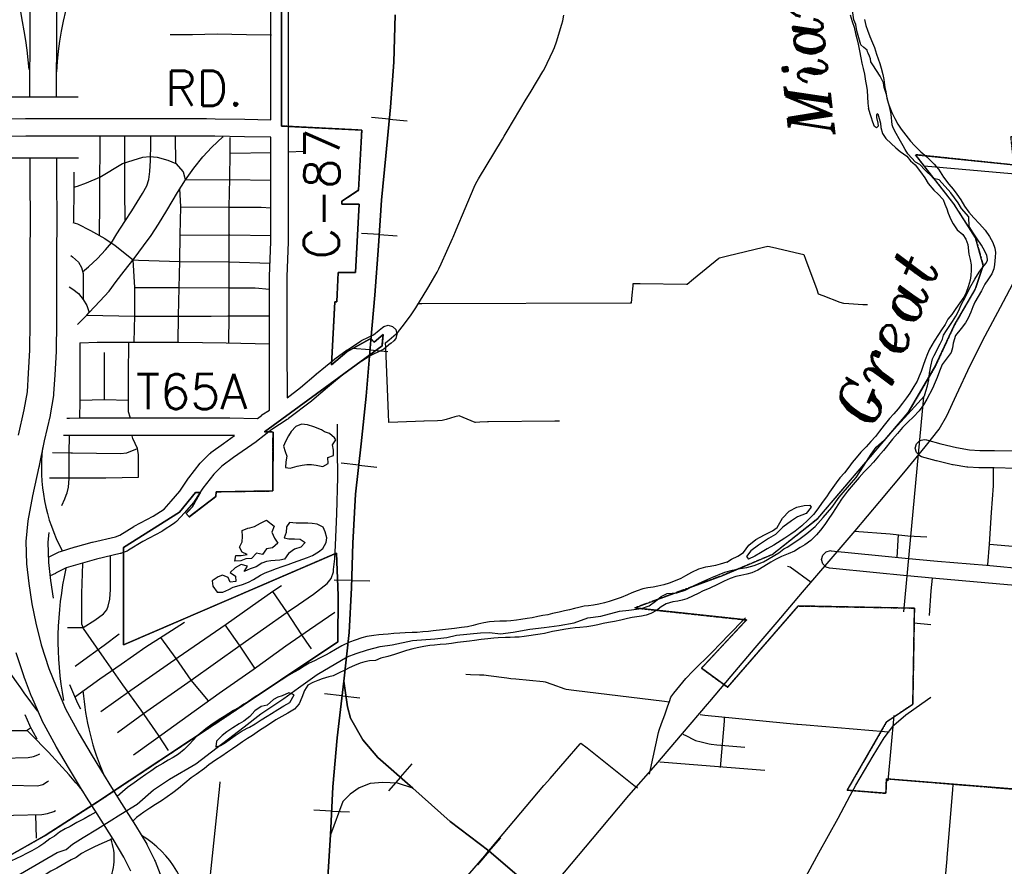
# Model space of a CAD drawing. Extents: x 1488644 to 1616065, y 656876 to 824748.
# Tile 8 of 22: x 1571462 to 1582699, y 734358 to 744014. Entities that reach past the tile are written whole.
import ezdxf
from ezdxf.enums import TextEntityAlignment as Align

# ---------------------------------------------------------------- set-up
doc = ezdxf.new("R2010")
doc.units = 0
doc.header["$MEASUREMENT"] = 0
doc.linetypes.add('CENTER', pattern=[2, 1.25, -0.25, 0.25, -0.25])
for name, color, linetype in [('1', 7, 'Continuous'), ('14', 7, 'Continuous'), ('17', 7, 'Continuous'), ('35', 7, 'Continuous'), ('36', 7, 'Continuous'), ('37', 7, 'Continuous'), ('38', 7, 'Continuous'), ('4', 7, 'Continuous'), ('41', 7, 'Continuous'), ('42', 7, 'Continuous'), ('53', 7, 'Continuous'), ('54', 7, 'Continuous'), ('55', 7, 'Continuous'), ('56', 7, 'Continuous'), ('59', 7, 'Continuous'), ('CONSTRUCTION_CLASS', 7, 'Continuous'), ('PATTERN_CLASS', 7, 'Continuous')]:
    doc.layers.add(name, color=color, linetype=linetype)
doc.styles.add('ITALICT', font='ITALICT', dxfattribs={"height": 0.2})
doc.styles.add('txt', font='simplex.shx', dxfattribs={"height": 0.2})

msp = doc.modelspace()

# ---------------------------------------------------------------- linework, layer by layer
at = {"layer": '1', "color": 2, "linetype": 'Continuous'}
for points in [[(1574450, 744531), (1574450, 742801), (1575366, 742754), (1575330, 742068), (1575139, 741944), (1575139, 741909), (1575337, 741909), (1575296, 741130), (1575098, 741130), (1575081, 740798), (1575058, 740798), (1575021, 740079), (1575195, 740225), (1575470, 740378), (1575506, 740336), (1575609, 740422), (1575597, 740294), (1574256, 739314), (1574353, 739311), (1574349, 738639), (1573703, 738630), (1573701, 738575), (1573397, 738342), (1573362, 738383), (1573429, 738454), (1573523, 738620), (1573470, 738621), (1573284, 738396), (1572647, 737994), (1572648, 736882), (1575079, 737930), (1575097, 737445), (1575092, 736917), (1573785, 736043), (1572351, 735092), (1571763, 734715), (1571131, 734361)], [(1583118, 735213), (1581354, 735357), (1581348, 735191), (1580907, 735227), (1581356, 736005), (1581654, 736206), (1581673, 737303), (1580345, 737327), (1579540, 736400), (1579242, 736617), (1579756, 737168), (1578482, 737305), (1579488, 737676), (1580051, 737913), (1580570, 738326), (1581118, 738968), (1581603, 739534), (1581904, 740046), (1582128, 740528), (1582366, 740938), (1582458, 741211), (1582371, 741525), (1582122, 741913), (1581685, 742474), (1582805, 742357)]]:
    msp.add_lwpolyline(points, dxfattribs=at)
at = {"layer": '14', "color": 2, "linetype": 'CENTER'}
for points in [[(1574450, 742801), (1574450, 744531), (1575395, 744531), (1575436, 745302)], [(1583431, 743213), (1582820, 743277), (1582799, 742680), (1582771, 742680), (1582805, 742357), (1581685, 742474)], [(1575058, 740798), (1575081, 740798), (1575098, 741130), (1575296, 741130), (1575337, 741909), (1575139, 741909), (1575139, 741944), (1575330, 742068), (1575366, 742754), (1574450, 742801)], [(1581685, 742474), (1582122, 741913), (1582371, 741525), (1582458, 741211), (1582366, 740938), (1582128, 740528), (1581904, 740046), (1581603, 739534), (1581118, 738968), (1580570, 738326), (1580051, 737913), (1579488, 737676), (1578482, 737305)], [(1575609, 740422), (1575506, 740336), (1575470, 740378), (1575195, 740225), (1575021, 740079), (1575058, 740798)], [(1571763, 734715), (1572351, 735092), (1573785, 736043), (1575092, 736917), (1575097, 737445), (1575079, 737930), (1572648, 736882), (1572647, 737994), (1573284, 738396), (1573470, 738621), (1573523, 738620), (1573429, 738454), (1573362, 738383), (1573397, 738342), (1573701, 738575), (1573703, 738630), (1574349, 738639), (1574353, 739311), (1574256, 739314), (1575597, 740294), (1575609, 740422)], [(1578482, 737305), (1579756, 737168), (1579242, 736617), (1579540, 736400), (1580345, 737327)], [(1580345, 737327), (1581673, 737303), (1581654, 736206), (1581356, 736005), (1580907, 735227)], [(1580907, 735227), (1581348, 735191), (1581354, 735357), (1583118, 735213), (1583048, 734359)], [(1569154, 734850), (1569659, 734859), (1569716, 733753), (1569852, 733610), (1570293, 733807), (1571166, 734280), (1571131, 734361), (1571763, 734715)]]:
    msp.add_lwpolyline(points, dxfattribs=at)
at = {"layer": '17', "color": 7, "linetype": 'Continuous'}
for p, q in [((1575679, 742878), (1575477, 742897)), ((1575679, 742878), (1575884, 742859)), ((1575567, 741563), (1575364, 741576)), ((1575567, 741563), (1575771, 741549)), ((1575459, 740247), (1575257, 740264)), ((1575459, 740247), (1575664, 740231)), ((1575332, 738933), (1575131, 738957)), ((1575332, 738933), (1575536, 738910)), ((1575252, 737617), (1575049, 737621)), ((1575252, 737617), (1575457, 737612)), ((1575141, 736302), (1574939, 736326)), ((1575141, 736302), (1575344, 736278)), ((1575806, 735374), (1575940, 735527)), ((1575806, 735374), (1575671, 735219)), ((1575021, 734988), (1574818, 734997)), ((1575021, 734988), (1575226, 734978)), ((1576820, 734530), (1576952, 734684)), ((1576820, 734530), (1576687, 734374))]:
    msp.add_line(p, q, dxfattribs=at)
for points in [[(1574968, 734051), (1575008, 734715), (1575034, 735266), (1575084, 735824), (1575160, 736470), (1575222, 737025), (1575250, 737535), (1575262, 738044), (1575294, 738602), (1575360, 739175), (1575416, 739719), (1575468, 740359), (1575514, 740872), (1575558, 741436), (1575592, 741955), (1575640, 742460), (1575692, 743016), (1575732, 743531), (1575746, 744071)], [(1575160, 736470), (1575201, 736177), (1575239, 736049), (1575377, 735802), (1575548, 735599), (1575949, 735248), (1576373, 734869), (1576815, 734534), (1577247, 734165), (1577526, 733975), (1577811, 733824), (1578140, 733662), (1578518, 733531), (1579042, 733313), (1579620, 733074), (1580527, 732721), (1581624, 732265), (1582258, 732011)], [(1575949, 735248), (1575773, 735305), (1575606, 735315), (1575462, 735303), (1575337, 735254), (1575235, 735182), (1575150, 735096), (1575008, 734715)]]:
    msp.add_lwpolyline(points, dxfattribs=at)
at = {"layer": '35', "color": 1, "linetype": 'Continuous'}
for points in [[(1571881, 744920), (1571882, 744732), (1571882, 744732), (1571882, 744732), (1571882, 744731), (1571882, 744731), (1571884, 744389), (1571884, 744388), (1571884, 744387), (1571883, 744233), (1571883, 744233), (1571881, 744074), (1571882, 743728), (1571882, 743728), (1571882, 743727), (1571879, 743332), (1571879, 743134)], [(1571579, 743136), (1571579, 743332), (1571579, 743333), (1571579, 743334), (1571582, 743729), (1571581, 744075), (1571581, 744075), (1571581, 744076), (1571583, 744235), (1571583, 744236), (1571584, 744388), (1571582, 744730), (1571582, 744731), (1571582, 744731)], [(1571449, 739276), (1571514, 739563), (1571549, 739771), (1571562, 739981), (1571562, 739981), (1571562, 739982), (1571577, 740245), (1571582, 740564), (1571583, 740725), (1571583, 740725), (1571583, 740725), (1571583, 740967), (1571583, 740967), (1571583, 740967), (1571583, 740968), (1571583, 740968), (1571583, 741340), (1571583, 741340), (1571583, 741341), (1571586, 741725), (1571582, 742176), (1571582, 742177), (1571582, 742177), (1571582, 742436)], [(1571882, 742433), (1571882, 742178), (1571886, 741727), (1571886, 741726), (1571886, 741725), (1571883, 741340), (1571883, 741340), (1571883, 741340), (1571883, 741339), (1571883, 741339), (1571883, 740967), (1571883, 740967), (1571883, 740967), (1571883, 740725), (1571883, 740725), (1571883, 740725), (1571883, 740725), (1571883, 740725), (1571882, 740562)], [(1571882, 740562), (1571882, 740562), (1571882, 740560), (1571877, 740237), (1571877, 740237), (1571877, 740230), (1571861, 739964), (1571861, 739964), (1571848, 739745), (1571848, 739743), (1571846, 739729), (1571809, 739509), (1571808, 739507), (1571808, 739501), (1571742, 739212), (1571685, 738930), (1571685, 738930), (1571683, 738920), (1571683, 738918), (1571682, 738916), (1571606, 738582), (1571555, 738300), (1571533, 738061), (1571540, 737806), (1571566, 737583), (1571600, 737351), (1571644, 737130), (1571708, 736882), (1571796, 736614), (1571877, 736408), (1571986, 736152), (1572139, 735869), (1572277, 735638), (1572277, 735638), (1572437, 735373), (1572479, 735306), (1572479, 735306), (1572479, 735306), (1572598, 735116), (1572598, 735116), (1572783, 734825), (1572785, 734822), (1572785, 734822), (1572911, 734610), (1572912, 734609), (1572916, 734600), (1573001, 734430), (1573001, 734428), (1573006, 734418), (1573065, 734268)], [(1571793, 738165), (1571783, 738053), (1571790, 737824), (1571814, 737616), (1571844, 737415)], [(1572729, 734302), (1572650, 734462), (1572528, 734666), (1572345, 734956), (1572345, 734956), (1572345, 734956), (1572225, 735147), (1572225, 735147), (1572182, 735215), (1572180, 735217), (1572180, 735217), (1572020, 735483), (1572019, 735484), (1572019, 735484), (1571880, 735718), (1571879, 735720), (1571877, 735723), (1571719, 736016), (1571718, 736017), (1571713, 736028), (1571600, 736292), (1571600, 736293), (1571598, 736296), (1571515, 736508), (1571514, 736511), (1571512, 736517), (1571422, 736794)], [(1572029, 736432), (1572121, 736218), (1572155, 736154)], [(1571661, 735808), (1571578, 735961), (1571577, 735964), (1571526, 736084)]]:
    msp.add_lwpolyline(points, dxfattribs=at)
at = {"layer": '35', "color": 2, "linetype": 'Continuous'}
for points in [[(1580699, 737840), (1580996, 738186), (1581278, 738518), (1581573, 738868), (1581797, 739144), (1581954, 739344), (1582042, 739495), (1582154, 739735), (1582308, 740070), (1582479, 740409), (1582655, 740737), (1582831, 741068), (1582989, 741375), (1583074, 741588), (1583189, 741930), (1583281, 742232), (1583355, 742551), (1583428, 742886), (1583511, 743268), (1583552, 743465)], [(1579337, 736239), (1579582, 736525), (1579855, 736848), (1580106, 737143), (1580395, 737483), (1580699, 737840)], [(1580941, 735167), (1581003, 735284), (1581202, 735616), (1581327, 735824), (1581440, 735966), (1581574, 736087), (1581757, 736213), (1581862, 736288)], [(1575925, 732244), (1576052, 732390), (1576304, 732681), (1576582, 733001), (1576861, 733328), (1577170, 733691), (1577457, 734029), (1577760, 734385), (1578080, 734768), (1578415, 735164), (1578720, 735515), (1579027, 735873), (1579310, 736207), (1579337, 736239)], [(1579228, 731951), (1579254, 732003), (1579450, 732369), (1579620, 732696), (1579811, 733053), (1580027, 733454), (1580223, 733843), (1580410, 734197), (1580584, 734510), (1580802, 734906), (1580941, 735167)]]:
    msp.add_lwpolyline(points, dxfattribs=at)
at = {"layer": '36', "color": 3, "linetype": 'Continuous'}
for points in [[(1569225, 743102), (1569237, 743009), (1569265, 742868), (1569303, 742870), (1569309, 742870), (1569676, 742870), (1570020, 742878), (1570022, 742878), (1571025, 742878), (1571529, 742886), (1571531, 742886), (1572380, 742886), (1573592, 742886), (1573593, 742886), (1573693, 742884), (1573693, 742884), (1574030, 742878), (1574030, 742878), (1574327, 742873), (1574327, 745199)], [(1574527, 745199), (1574527, 742771), (1574527, 741484), (1574527, 741479), (1574511, 741080), (1574511, 740297), (1574511, 740297), (1574513, 739702), (1574668, 739820), (1574846, 739973), (1574847, 739974), (1574848, 739974), (1575054, 740141), (1575057, 740144), (1575058, 740145), (1575199, 740248), (1575202, 740249), (1575202, 740250), (1575357, 740353), (1575362, 740356), (1575371, 740360), (1575500, 740419), (1575566, 740474), (1575602, 740505), (1575617, 740516), (1575667, 740529), (1575717, 740516), (1575754, 740479), (1575767, 740429), (1575754, 740379), (1575732, 740353), (1575696, 740322), (1575695, 740321), (1575695, 740321), (1575618, 740257), (1575603, 740247), (1575595, 740243), (1575461, 740182), (1575315, 740085), (1575178, 739985), (1574975, 739820), (1574796, 739667), (1574793, 739664), (1574792, 739663), (1574530, 739464), (1574530, 739464), (1574530, 739464), (1574522, 739457), (1574516, 739454), (1574515, 739453), (1574340, 739340), (1574163, 739202), (1574160, 739199), (1574159, 739198), (1573903, 739019), (1573769, 738921), (1573676, 738829), (1573553, 738669), (1573452, 738518), (1573451, 738516), (1573444, 738507), (1573341, 738391), (1573341, 738391), (1573252, 738289), (1573234, 738274), (1573230, 738271), (1573089, 738181), (1573085, 738179), (1573082, 738177), (1572866, 738063), (1572702, 737962), (1572700, 737960), (1572687, 737954), (1572623, 737928), (1572617, 737927), (1572609, 737924), (1572340, 737860), (1572151, 737809), (1571993, 737761), (1571872, 737700), (1571872, 737700), (1571870, 737699), (1571811, 737672)], [(1571331, 743133), (1571526, 743135), (1571529, 743136), (1572130, 743136)], [(1572000, 739471), (1572032, 739471), (1572145, 739472), (1572146, 739472), (1572146, 739472), (1572502, 739473), (1572503, 739473), (1572980, 739473), (1573857, 739473), (1573859, 739473), (1574177, 739467), (1574220, 739500), (1574227, 739505), (1574227, 739506), (1574313, 739561), (1574311, 740296), (1574311, 740297), (1574311, 741082), (1574311, 741087), (1574327, 741486), (1574327, 742673), (1574027, 742678), (1574026, 742678), (1573690, 742684), (1573690, 742684), (1573591, 742686), (1572380, 742686), (1571531, 742686), (1571027, 742678)], [(1572132, 742436), (1571533, 742436), (1571331, 742433)], [(1571790, 737883), (1571911, 737943), (1571914, 737944), (1571927, 737950), (1572094, 738001), (1572095, 738001), (1572097, 738002), (1572290, 738053), (1572291, 738054), (1572293, 738054), (1572555, 738117), (1572605, 738136), (1572764, 738235), (1572767, 738236), (1572770, 738238), (1572985, 738352), (1573111, 738432), (1573191, 738524), (1573191, 738524), (1573192, 738524), (1573290, 738635), (1573389, 738783), (1573390, 738784), (1573393, 738789), (1573521, 738956), (1573525, 738958), (1573530, 738965), (1573633, 739068), (1573642, 739075), (1573645, 739078), (1573786, 739181), (1573787, 739182), (1573787, 739182), (1573915, 739271), (1573857, 739273), (1572980, 739273), (1572503, 739273), (1572503, 739273), (1572147, 739272), (1572147, 739272), (1572146, 739272), (1572146, 739272), (1572146, 739272), (1572033, 739271), (1572032, 739271), (1572031, 739271), (1571962, 739271)], [(1581924, 738983), (1581922, 738983), (1581755, 739030), (1581733, 739040), (1581696, 739076), (1581683, 739126), (1581696, 739176), (1581733, 739213), (1581783, 739226), (1581810, 739223), (1581974, 739176), (1582152, 739134), (1582301, 739109), (1582419, 739101), (1582585, 739101), (1582587, 739101), (1582844, 739096)], [(1582839, 738897), (1582585, 738901), (1582415, 738901), (1582409, 738901), (1582282, 738910), (1582281, 738910), (1582273, 738911), (1582116, 738937), (1582113, 738938), (1582109, 738938), (1581926, 738982), (1581924, 738983)], [(1581242, 737705), (1580704, 737758), (1580664, 737771), (1580627, 737808), (1580614, 737858), (1580627, 737908), (1580664, 737945), (1580714, 737958), (1580724, 737957), (1581262, 737904), (1581262, 737904), (1581567, 737873), (1581567, 737873), (1581936, 737838), (1581936, 737838), (1582494, 737791), (1582494, 737791), (1582494, 737791), (1582970, 737747)], [(1582951, 737548), (1582476, 737591), (1581919, 737639), (1581919, 737639), (1581918, 737639), (1581548, 737674), (1581547, 737674), (1581547, 737674), (1581242, 737705), (1581242, 737705)]]:
    msp.add_lwpolyline(points, dxfattribs=at)
at = {"layer": '37', "color": 30, "linetype": 'Continuous'}
for p, q in [((1573288, 743843), (1573180, 743843)), ((1573245, 742373), (1573240, 742688)), ((1573865, 742493), (1574332, 742500)), ((1574524, 742506), (1574704, 742514)), ((1572429, 739677), (1572430, 740218)), ((1571802, 738789), (1572075, 738789)), ((1581489, 738141), (1581471, 737880)), ((1574364, 737502), (1574449, 737562)), ((1574793, 736837), (1574733, 736924)), ((1571654, 734677), (1571647, 734946))]:
    msp.add_line(p, q, dxfattribs=at)
for points in [[(1574337, 743838), (1574050, 743843), (1573714, 743850), (1573433, 743843), (1573288, 743843)], [(1572121, 740538), (1572227, 740645), (1572254, 740676), (1572378, 740803), (1572481, 740919), (1572564, 741029), (1572653, 741146), (1572770, 741290), (1572873, 741434), (1572962, 741551), (1573044, 741681), (1573140, 741839), (1573264, 742045), (1573353, 742189), (1573449, 742320), (1573552, 742450), (1573655, 742560), (1573779, 742677), (1573784, 742680)], [(1572180, 741139), (1572248, 741194), (1572351, 741291), (1572442, 741389), (1572509, 741468), (1572570, 741571), (1572661, 741711), (1572740, 741833), (1572862, 742033), (1572911, 742118), (1572935, 742191), (1572947, 742283), (1572953, 742410), (1572959, 742599), (1572960, 742684)], [(1572371, 741552), (1572375, 741930), (1572375, 742222), (1572382, 742502), (1572382, 742693)], [(1572665, 741717), (1572661, 742076), (1572661, 742386), (1572660, 742684)], [(1573849, 740328), (1573853, 740635), (1573853, 741881), (1573859, 742198), (1573865, 742495), (1573862, 742671)], [(1572080, 742103), (1572122, 742114), (1572225, 742153), (1572375, 742218), (1572634, 742374), (1572758, 742413), (1572868, 742445), (1572946, 742452), (1573030, 742445), (1573153, 742413), (1573244, 742374), (1573329, 742278), (1573343, 742223)], [(1572081, 741698), (1572084, 742106), (1572084, 742276)], [(1573343, 742223), (1573352, 742188), (1573861, 742192), (1574327, 742183)], [(1573271, 740336), (1573275, 740635), (1573281, 740957), (1573288, 741261), (1573294, 741559), (1573300, 741881), (1573290, 742088)], [(1573300, 741878), (1573859, 741875), (1574218, 741875), (1574327, 741868)], [(1572067, 741702), (1572122, 741686), (1572271, 741608), (1572433, 741517), (1572550, 741439), (1572757, 741274), (1572768, 741274)], [(1573294, 741555), (1573859, 741559), (1574327, 741552)], [(1572044, 741325), (1572063, 741311), (1572131, 741249), (1572166, 741187), (1572186, 741118), (1572186, 740823), (1572227, 740754), (1572254, 740676)], [(1572770, 740336), (1572777, 740641), (1572777, 740960), (1572757, 741274)], [(1572768, 741274), (1572816, 741270), (1573290, 741257), (1573854, 741251), (1574319, 741238)], [(1572027, 740967), (1572069, 740940), (1572131, 740892), (1572186, 740823)], [(1572777, 740960), (1573285, 740960), (1573861, 740954), (1574150, 740954), (1574311, 740942)], [(1572227, 740645), (1572777, 740631), (1573648, 740631), (1573839, 740637)], [(1573839, 740637), (1573875, 740638), (1574177, 740638), (1574315, 740638)], [(1572148, 740328), (1572152, 740328), (1572344, 740336), (1572785, 740336)], [(1572148, 739468), (1572152, 739668), (1572152, 740328)], [(1572723, 739470), (1572722, 739482), (1572704, 739543), (1572704, 739963), (1572708, 740336)], [(1572785, 740336), (1573278, 740336), (1573820, 740329), (1574315, 740318)], [(1572704, 739669), (1572424, 739677), (1572152, 739672)], [(1575045, 737744), (1575059, 737863), (1575065, 738021), (1575083, 738377), (1575094, 738798), (1575089, 739113), (1575089, 739400)], [(1571992, 738590), (1572003, 738619), (1572018, 738682), (1572025, 738782), (1572025, 739073), (1572029, 739269)], [(1572819, 738796), (1572819, 739051), (1572805, 739122), (1572752, 739239), (1572746, 739269)], [(1572066, 739072), (1572614, 739066), (1572684, 739073), (1572805, 739122)], [(1571836, 739077), (1572046, 739073), (1572066, 739072)], [(1582510, 737796), (1582529, 738033), (1582551, 738395), (1582577, 738696), (1582576, 738898)], [(1572075, 738789), (1572443, 738789), (1572819, 738796)], [(1571941, 738473), (1571975, 738548), (1571992, 738590)], [(1580991, 738181), (1581396, 738151), (1581596, 738129), (1581814, 738116)], [(1582529, 738033), (1582925, 737998), (1583357, 737963), (1583640, 737931)], [(1572473, 737325), (1572491, 737405), (1572498, 737516), (1572499, 737900)], [(1573160, 735677), (1573044, 735855), (1572847, 736138), (1572639, 736426), (1572424, 736733), (1572191, 737071), (1572172, 737120), (1572172, 737469), (1572181, 737811)], [(1574643, 737343), (1574814, 737460), (1574972, 737583), (1575018, 737641), (1575042, 737717), (1575045, 737744)], [(1580223, 737780), (1580254, 737772), (1580495, 737600)], [(1581844, 737218), (1581866, 737501), (1581878, 737645)], [(1572389, 736123), (1572731, 736365), (1573271, 736745), (1573817, 737120), (1574185, 737377), (1574364, 737502)], [(1574733, 736924), (1574683, 736997), (1574511, 737261), (1574351, 737493)], [(1572008, 737080), (1572185, 737080), (1572320, 737166), (1572418, 737239), (1572455, 737282), (1572473, 737325)], [(1572579, 735883), (1572874, 736099), (1573418, 736479), (1573973, 736876), (1574516, 737256), (1574643, 737343)], [(1572762, 735631), (1572987, 735793), (1573383, 736076), (1573737, 736334), (1574127, 736604), (1574500, 736874), (1574770, 737060), (1575058, 737258)], [(1572089, 736287), (1572375, 736496), (1572621, 736664), (1572903, 736862), (1573101, 736988), (1573341, 737144)], [(1574146, 736617), (1573971, 736880), (1573805, 737111)], [(1572095, 736639), (1572234, 736745), (1572424, 736880), (1572596, 737009)], [(1573615, 736244), (1573418, 736481), (1573246, 736727), (1573071, 736969)], [(1571362, 735908), (1571540, 735907), (1571584, 735937)], [(1571264, 735591), (1571558, 735598), (1571620, 735610), (1571669, 735628), (1571690, 735642)], [(1571256, 735277), (1571348, 735282), (1571665, 735277), (1571727, 735291), (1571780, 735326), (1571792, 735334)], [(1571245, 734935), (1571390, 734941), (1571714, 734947), (1571780, 734959), (1571852, 734983), (1571871, 734995)]]:
    msp.add_lwpolyline(points, dxfattribs=at)
at = {"layer": '38', "color": 1, "linetype": 'Continuous'}
for points in [[(1575638, 740327), (1575678, 740361), (1575758, 740431), (1575772, 740443), (1575826, 740512), (1575923, 740638), (1575938, 740658), (1575981, 740726), (1576120, 740952), (1576132, 740972), (1576173, 741043), (1576225, 741135), (1576246, 741173), (1576272, 741230), (1576403, 741520), (1576409, 741532), (1576444, 741617), (1576650, 742105), (1576667, 742144), (1576699, 742198), (1576971, 742653), (1576991, 742687), (1577025, 742744), (1577243, 743107), (1577251, 743120), (1577298, 743198), (1577434, 743425), (1577443, 743439), (1577482, 743519), (1577550, 743662), (1577567, 743698), (1577587, 743762), (1577650, 743964), (1577661, 744003), (1577673, 744067)], [(1576000, 740776), (1576053, 740776), (1578429, 740784), (1578446, 740784), (1578453, 740872), (1578462, 740977), (1578464, 741005), (1578542, 741004), (1579070, 740997), (1579078, 740997), (1579153, 741058), (1579439, 741293), (1579447, 741299), (1579540, 741321), (1579951, 741418), (1580001, 741430), (1580053, 741418), (1580362, 741347), (1580411, 741335), (1580430, 741284), (1580558, 740937), (1580575, 740888), (1580626, 740869), (1580823, 740794), (1580862, 740780), (1580926, 740776), (1581084, 740767), (1581138, 740764)], [(1577621, 739436), (1577571, 739436), (1576814, 739428), (1576801, 739428), (1576713, 739423), (1576662, 739421), (1576659, 739420), (1576569, 739458), (1576522, 739477), (1576477, 739497), (1576427, 739483), (1576330, 739455), (1576284, 739442), (1576231, 739440), (1576079, 739435), (1576074, 739434), (1575979, 739431), (1575676, 739420), (1575674, 739420), (1575670, 739519), (1575640, 740276), (1575638, 740327)], [(1578649, 735409), (1578661, 735462), (1578754, 735883), (1578759, 735909), (1578787, 735985), (1578823, 736086), (1578836, 736120), (1578859, 736188), (1578877, 736239), (1578894, 736287), (1578929, 736331), (1579063, 736500), (1579070, 736509), (1579138, 736577), (1579367, 736805), (1579379, 736817), (1579443, 736882), (1579706, 737152), (1579744, 737190)], [(1576553, 736550), (1576605, 736547), (1576710, 736542), (1576760, 736540), (1576813, 736533), (1577020, 736507), (1577067, 736501), (1577124, 736496), (1577435, 736464), (1577460, 736461), (1577535, 736435), (1577682, 736383), (1577700, 736377), (1577785, 736367), (1578820, 736241), (1578872, 736234)], [(1579229, 736088), (1579281, 736083), (1580332, 735980), (1580340, 735979), (1580437, 735971), (1581332, 735896), (1581384, 735891)], [(1579459, 735483), (1579463, 735527), (1579504, 736012), (1579507, 736056)], [(1579030, 735865), (1579071, 735844), (1579153, 735804), (1579174, 735793), (1579240, 735777), (1579329, 735756), (1579353, 735750), (1579419, 735745), (1579692, 735722), (1579738, 735718)], [(1575984, 733568), (1576018, 733607), (1576770, 734479), (1576794, 734507), (1576838, 734559), (1577445, 735279), (1577452, 735287), (1577514, 735358), (1577857, 735753), (1577867, 735764), (1577937, 735709), (1578469, 735285), (1578511, 735252)], [(1578767, 735548), (1578817, 735544), (1579917, 735459), (1579967, 735455)], [(1572979, 727676), (1573134, 729300), (1573134, 729308), (1573144, 729403), (1573299, 730856), (1573305, 730907), (1573310, 730960), (1573432, 732207), (1573433, 732214), (1573442, 732311), (1573519, 733142), (1573521, 733162), (1573530, 733246), (1573599, 733868), (1573599, 733875), (1573610, 733972), (1573745, 735270), (1573750, 735323)], [(1581850, 732226), (1581854, 732279), (1581947, 733334), (1581948, 733347), (1581956, 733440), (1582045, 734442), (1582046, 734459), (1582053, 734547), (1582110, 735234), (1582114, 735287)]]:
    msp.add_lwpolyline(points, dxfattribs=at)
at = {"layer": '4', "color": 7, "linetype": 'Continuous'}
for centre, radius, start, end in [((1565862, 742955), 5728, 4.9079, 22.6846), ((1575402, 743243), 3526, 146.863, 177.1102), ((1573696, 738900), 1987, 173.339, 208.2879), ((1575637, 736935), 3739, 167.3516, 190.576), ((1593945, 752482), 27640, 213.5425, 216.2822), ((1575274, 736615), 3101, 184.6651, 203.2972), ((1564110, 728416), 10556, 40.1477, 45.2297), ((1572246, 733703), 1175, 2.6185, 58.9228), ((1571935, 734452), 606, 330.8212, 21.0087)]:
    msp.add_arc(centre, radius, start, end, dxfattribs=at)
at = {"layer": '53', "color": 140, "linetype": 'Continuous'}
for points in [[(1581257, 742939), (1581241, 742930), (1581241, 742899), (1581255, 742835), (1581259, 742801), (1581242, 742779), (1581218, 742796), (1581197, 742844), (1581178, 742905), (1581150, 743000)], [(1579532, 737825), (1579587, 737862), (1579658, 737897), (1579721, 737938), (1579782, 738019), (1579864, 738087), (1579961, 738138), (1580052, 738184), (1580107, 738221), (1580166, 738330), (1580245, 738407), (1580332, 738453), (1580413, 738474), (1580481, 738476), (1580495, 738454), (1580437, 738383), (1580340, 738343), (1580269, 738298), (1580171, 738226), (1580088, 738141), (1580006, 738097), (1579895, 738021), (1579805, 737956), (1579756, 737891), (1579779, 737860)]]:
    msp.add_lwpolyline(points, dxfattribs=at)
at = {"layer": '54', "color": 140, "linetype": 'Continuous'}
for points in [[(1574594, 736315), (1574532, 736338), (1574459, 736301), (1574409, 736286), (1574358, 736261), (1574285, 736196), (1574216, 736182), (1574147, 736131), (1574087, 736068), (1574018, 736013), (1573967, 735982), (1573894, 735937), (1573825, 735891), (1573774, 735848), (1573707, 735785), (1573701, 735721), (1573754, 735734), (1573809, 735771), (1573868, 735810), (1573919, 735851), (1573988, 735897), (1574059, 735934)], [(1574059, 735934), (1574083, 735944), (1574150, 735984), (1574217, 736027), (1574286, 736070), (1574337, 736101), (1574408, 736146), (1574477, 736188), (1574544, 736225), (1574594, 736315)]]:
    msp.add_lwpolyline(points, dxfattribs=at)
at = {"layer": '55', "color": 140, "linetype": 'Continuous'}
for points in [[(1580941, 744069), (1580963, 743995), (1580984, 743930), (1581001, 743856), (1581014, 743801), (1581032, 743734), (1581045, 743658), (1581061, 743579), (1581074, 743517), (1581087, 743456), (1581102, 743392), (1581114, 743313), (1581125, 743255), (1581134, 743205), (1581142, 743064), (1581150, 743000)], [(1581104, 744018), (1581119, 743949), (1581138, 743895), (1581164, 743822), (1581193, 743751), (1581216, 743699), (1581239, 743622), (1581277, 743513), (1581294, 743460), (1581312, 743388), (1581323, 743333), (1581336, 743241), (1581345, 743190), (1581359, 743120), (1581374, 743067), (1581393, 743011), (1581414, 742956), (1581449, 742887), (1581484, 742824), (1581521, 742767), (1581576, 742696), (1581630, 742629), (1581675, 742578), (1581746, 742508), (1581813, 742450), (1581898, 742366), (1581947, 742309), (1582005, 742220), (1582066, 742138), (1582117, 742081), (1582158, 742026), (1582203, 741959), (1582243, 741886), (1582294, 741818), (1582351, 741755), (1582414, 741686), (1582479, 741612), (1582530, 741541), (1582568, 741472), (1582591, 741407), (1582598, 741357), (1582595, 741305), (1582587, 741222), (1582578, 741171), (1582557, 741115), (1582512, 741047), (1582477, 740996), (1582437, 740923), (1582364, 740794), (1582341, 740740), (1582316, 740680), (1582286, 740609), (1582255, 740555), (1582206, 740492), (1582142, 740413), (1582114, 740323), (1582107, 740271), (1582094, 740217), (1582047, 740158), (1581991, 740081), (1581960, 740007), (1581932, 739932), (1581911, 739878), (1581880, 739808), (1581815, 739685), (1581778, 739620), (1581728, 739554), (1581661, 739484), (1581599, 739425), (1581538, 739364), (1581480, 739295), (1581423, 739230), (1581320, 739101), (1581263, 739036), (1581205, 738967), (1581158, 738914), (1581101, 738857), (1581043, 738792), (1580975, 738713), (1580910, 738636), (1580840, 738545), (1580807, 738492), (1580771, 738440), (1580738, 738387), (1580689, 738315), (1580649, 738258), (1580600, 738193), (1580555, 738140), (1580489, 738075), (1580422, 738024), (1580370, 737995), (1580303, 737954), (1580234, 737921), (1580157, 737891), (1580086, 737856), (1580035, 737827), (1579956, 737778), (1579885, 737734), (1579818, 737705), (1579760, 737688), (1579691, 737674), (1579635, 737663), (1579572, 737640), (1579503, 737609), (1579435, 737574), (1579329, 737528), (1579263, 737500), (1579204, 737471), (1579147, 737444), (1579074, 737407), (1579024, 737392), (1578973, 737383), (1578915, 737374), (1578838, 737350), (1578782, 737317), (1578731, 737274), (1578664, 737241), (1578613, 737224), (1578559, 737209), (1578505, 737204), (1578450, 737195), (1578398, 737186), (1578323, 737166), (1578249, 737149), (1578182, 737138), (1578122, 737126), (1578059, 737111), (1578001, 737100), (1577935, 737091), (1577854, 737081), (1577802, 737076), (1577744, 737069), (1577673, 737058), (1577611, 737048), (1577544, 737035), (1577452, 737013), (1577401, 737004), (1577347, 736997), (1577271, 736986), (1577218, 736979), (1577162, 736973), (1577112, 736970), (1577058, 736967), (1577008, 736968), (1576923, 736965), (1576873, 736960), (1576805, 736952), (1576730, 736943), (1576654, 736935), (1576594, 736926), (1576457, 736909), (1576390, 736900), (1576328, 736891), (1576262, 736887), (1576196, 736880), (1576141, 736877), (1576073, 736864), (1575998, 736848), (1575948, 736837), (1575875, 736818), (1575797, 736794), (1575738, 736775), (1575663, 736752), (1575585, 736730), (1575522, 736707), (1575454, 736700), (1575399, 736689), (1575347, 736674), (1575282, 736648), (1575222, 736623), (1575171, 736596), (1575106, 736563), (1575039, 736532), (1574989, 736517), (1574914, 736497), (1574864, 736478), (1574807, 736455), (1574752, 736422), (1574711, 736362), (1574681, 736283), (1574650, 736211), (1574599, 736150), (1574523, 736103), (1574452, 736065), (1574386, 736028), (1574335, 735995), (1574258, 735946), (1574199, 735905), (1574119, 735851), (1574060, 735816), (1574005, 735777), (1573953, 735738), (1573890, 735697), (1573833, 735660), (1573768, 735615), (1573696, 735568), (1573621, 735514), (1573570, 735475), (1573475, 735406), (1573420, 735365), (1573346, 735307), (1573273, 735246), (1573208, 735197), (1573145, 735150), (1573080, 735105), (1573013, 735064), (1572946, 735022), (1572878, 734977), (1572793, 734916), (1572750, 734869)], [(1581257, 742939), (1581287, 742834), (1581288, 742784), (1581309, 742715), (1581348, 742658), (1581409, 742601), (1581460, 742552), (1581512, 742509), (1581585, 742457), (1581630, 742404), (1581681, 742357), (1581742, 742279), (1581791, 742210), (1581831, 742145), (1581894, 742071), (1581945, 742026), (1582002, 741963), (1582021, 741910), (1582042, 741858), (1582059, 741807), (1582088, 741736), (1582117, 741684), (1582162, 741616), (1582227, 741563), (1582260, 741512), (1582281, 741449), (1582295, 741341), (1582310, 741278), (1582319, 741218), (1582319, 741156), (1582316, 741098), (1582311, 741044), (1582288, 740968), (1582264, 740904), (1582237, 740850), (1582192, 740783), (1582144, 740720), (1582101, 740650), (1582054, 740597), (1582024, 740536), (1581981, 740476), (1581948, 740425), (1581900, 740348), (1581846, 740258), (1581821, 740203), (1581796, 740133), (1581774, 740069), (1581749, 740001), (1581728, 739948), (1581705, 739890), (1581667, 739831), (1581622, 739753), (1581583, 739700), (1581537, 739641), (1581488, 739577), (1581437, 739518), (1581389, 739465), (1581328, 739390), (1581276, 739321), (1581229, 739260), (1581176, 739202), (1581122, 739143), (1581063, 739080), (1581009, 739015), (1580964, 738962), (1580923, 738911), (1580874, 738847), (1580820, 738790), (1580781, 738733), (1580742, 738678), (1580703, 738624), (1580668, 738571), (1580622, 738507), (1580571, 738434), (1580521, 738369), (1580462, 738310), (1580388, 738241), (1580313, 738181), (1580262, 738147), (1580195, 738101), (1580067, 738019), (1579994, 737978), (1579917, 737934), (1579850, 737897), (1579779, 737860)], [(1579532, 737825), (1579457, 737803), (1579401, 737788), (1579342, 737777), (1579290, 737768), (1579207, 737746), (1579128, 737709), (1579061, 737672), (1579007, 737641), (1578944, 737612), (1578873, 737586), (1578815, 737569), (1578746, 737552), (1578690, 737541), (1578629, 737533), (1578573, 737522), (1578508, 737501), (1578448, 737476), (1578397, 737453), (1578326, 737424), (1578258, 737400), (1578191, 737377), (1578135, 737362), (1578070, 737347), (1578010, 737337), (1577955, 737330), (1577903, 737323), (1577843, 737310), (1577792, 737299), (1577736, 737284), (1577679, 737271), (1577619, 737256), (1577542, 737240), (1577488, 737227), (1577434, 737218), (1577375, 737207), (1577309, 737192), (1577253, 737183), (1577182, 737173), (1577130, 737166), (1577067, 737157), (1577017, 737152), (1576941, 737154), (1576877, 737151), (1576823, 737146), (1576758, 737135), (1576692, 737119), (1576639, 737106), (1576571, 737091), (1576504, 737080), (1576424, 737070), (1576356, 737061), (1576287, 737055), (1576179, 737045), (1576128, 737036), (1576064, 737031), (1575998, 737026), (1575942, 737024), (1575861, 737021), (1575799, 737016), (1575733, 737012), (1575668, 737007), (1575610, 737002), (1575560, 736997), (1575504, 736992), (1575423, 736978), (1575365, 736963), (1575290, 736936), (1575225, 736914), (1575140, 736871), (1575067, 736831), (1575002, 736792), (1574950, 736765), (1574883, 736732), (1574826, 736703), (1574767, 736674), (1574710, 736639), (1574652, 736602), (1574595, 736573), (1574532, 736537), (1574465, 736492), (1574400, 736453), (1574345, 736418), (1574276, 736369), (1574215, 736330), (1574150, 736289), (1574073, 736239), (1574018, 736208), (1573967, 736169), (1573900, 736134), (1573795, 736068), (1573738, 736031), (1573660, 735978), (1573585, 735926), (1573520, 735871), (1573485, 735842)], [(1573485, 735842), (1573399, 735749), (1573340, 735690), (1573275, 735635), (1573212, 735600), (1573155, 735569), (1573094, 735530), (1573027, 735492), (1572958, 735441), (1572901, 735406), (1572838, 735359), (1572769, 735310), (1572693, 735256), (1572636, 735209), (1572573, 735154), (1572572, 735153)], [(1572329, 734977), (1572262, 734939), (1572197, 734901), (1572114, 734858), (1572037, 734813), (1571980, 734785), (1571917, 734748), (1571858, 734703), (1571807, 734672), (1571738, 734617), (1571681, 734580), (1571600, 734535), (1571539, 734503), (1571483, 734474), (1571416, 734443), (1571369, 734420)], [(1572519, 734670), (1572485, 734654), (1572426, 734629), (1572364, 734602), (1572309, 734575), (1572226, 734533), (1572167, 734502), (1572108, 734459), (1572049, 734432), (1571976, 734391), (1571887, 734337), (1571818, 734302), (1571751, 734261), (1571662, 734209), (1571571, 734157), (1571516, 734124), (1571398, 734054)]]:
    msp.add_lwpolyline(points, dxfattribs=at)
at = {"layer": '56', "color": 140, "linetype": 'Continuous'}
for points in [[(1574906, 739335), (1574819, 739372), (1574745, 739394), (1574677, 739401), (1574612, 739374), (1574561, 739317), (1574528, 739266), (1574496, 739204), (1574471, 739150), (1574490, 739088), (1574509, 739037), (1574498, 738973), (1574494, 738907), (1574548, 738898), (1574629, 738923), (1574686, 738935), (1574738, 738940), (1574792, 738941), (1574844, 738932), (1574920, 738919), (1574983, 738951), (1574978, 739020), (1575045, 739042), (1575042, 739103), (1575033, 739165), (1575070, 739221)], [(1575070, 739221), (1575055, 739245), (1574996, 739296), (1574942, 739313), (1574906, 739335)], [(1574066, 738214), (1574090, 738219), (1574142, 738234), (1574209, 738273), (1574278, 738306), (1574367, 738238)], [(1574542, 738278), (1574507, 738231), (1574502, 738167), (1574479, 738105), (1574533, 738092), (1574599, 738092), (1574663, 738091), (1574720, 738050), (1574671, 737997), (1574598, 737976), (1574531, 737925), (1574484, 737862), (1574432, 737851), (1574377, 737846), (1574327, 737843), (1574277, 737834), (1574226, 737815), (1574161, 737774), (1574091, 737752), (1574022, 737721), (1574063, 737780), (1573991, 737802), (1573922, 737761), (1573865, 737708), (1573924, 737667), (1573929, 737606), (1573863, 737600), (1573840, 737652), (1573778, 737678), (1573728, 737659), (1573657, 737612), (1573665, 737552), (1573714, 737484), (1573780, 737485), (1573847, 737516), (1573898, 737541)], [(1573898, 737541), (1573938, 737552), (1574005, 737573), (1574072, 737599), (1574130, 737628), (1574209, 737677), (1574262, 737706), (1574323, 737729), (1574393, 737753), (1574458, 737776), (1574525, 737799), (1574585, 737822), (1574694, 737860), (1574747, 737879), (1574804, 737904), (1574871, 737946), (1574922, 737983), (1574961, 738051), (1574968, 738103), (1574949, 738172), (1574926, 738226), (1574855, 738260), (1574801, 738267), (1574749, 738270), (1574683, 738271), (1574618, 738271), (1574542, 738278)], [(1574367, 738238), (1574339, 738168), (1574368, 738099), (1574407, 738042), (1574346, 737989), (1574280, 737978), (1574232, 737913), (1574164, 737931), (1574107, 737870), (1574041, 737865), (1573984, 737842), (1573916, 737837), (1573927, 737903), (1573991, 737902), (1574058, 737915), (1574002, 737940), (1573969, 737999), (1574002, 738058), (1574004, 738121), (1574001, 738187), (1574066, 738214)]]:
    msp.add_lwpolyline(points, dxfattribs=at)
at = {"layer": 'CONSTRUCTION_CLASS', "color": 1, "linetype": 'Continuous'}
msp.add_lwpolyline([(1571131, 734361), (1571763, 734715), (1572351, 735092), (1573785, 736043), (1575092, 736917), (1575097, 737445), (1575079, 737930), (1572648, 736882), (1572647, 737994), (1573284, 738396), (1573470, 738621), (1573523, 738620), (1573429, 738454), (1573362, 738383), (1573397, 738342), (1573701, 738575), (1573703, 738630), (1574349, 738639), (1574353, 739311), (1574256, 739314), (1575597, 740294), (1575609, 740422), (1575506, 740336), (1575470, 740378), (1575195, 740225), (1575021, 740079), (1575058, 740798), (1575081, 740798), (1575098, 741130), (1575296, 741130), (1575337, 741909), (1575139, 741909), (1575139, 741944), (1575330, 742068), (1575366, 742754), (1574450, 742801), (1574450, 744531)], dxfattribs=at)
at = {"layer": 'PATTERN_CLASS', "color": 1, "linetype": 'Continuous'}
msp.add_lwpolyline([(1571139, 734081), (1571888, 734515), (1571991, 734548), (1572065, 734612), (1572186, 734687), (1572348, 734784), (1572615, 734953), (1572801, 735066), (1572989, 735231), (1573170, 735350), (1573471, 735525), (1574024, 735949), (1574215, 736096), (1574340, 736182), (1574478, 736272), (1574643, 736394), (1574856, 736545), (1575199, 736746), (1575303, 736785), (1575432, 736826), (1575577, 736866), (1575714, 736885), (1575945, 736934), (1576199, 736954), (1576338, 736966), (1576446, 736994), (1576720, 737021), (1576822, 737024), (1576948, 737011), (1577094, 737030), (1577284, 737063), (1577446, 737082), (1577618, 737103), (1577789, 737134), (1577946, 737190), (1578094, 737210), (1578309, 737268), (1578412, 737280), (1578557, 737299), (1578644, 737330), (1578718, 737381), (1578781, 737435), (1578851, 737468), (1578962, 737476), (1579056, 737508), (1579150, 737558), (1579257, 737606), (1579361, 737651), (1579509, 737714), (1579598, 737737), (1579685, 737753), (1579761, 737767), (1579844, 737790), (1579951, 737829), (1580127, 737934), (1580181, 737977), (1580222, 737999), (1580296, 738049), (1580369, 738098), (1580444, 738155), (1580541, 738234), (1580631, 738336), (1580732, 738452), (1580816, 738569), (1580954, 738731), (1581007, 738794), (1581093, 738923), (1581180, 739059), (1581237, 739138), (1581327, 739220), (1581788, 739724), (1581805, 739779), (1581823, 739837), (1581836, 739907), (1581844, 739981), (1581859, 740061), (1581881, 740145), (1581898, 740183), (1581967, 740317), (1581995, 740371), (1582005, 740415), (1582040, 740471), (1582109, 740573), (1582145, 740633), (1582176, 740691), (1582208, 740763), (1582255, 740855), (1582307, 740955), (1582362, 741055), (1582411, 741135), (1582453, 741191), (1582490, 741235), (1582506, 741267), (1582508, 741281), (1582498, 741323), (1582477, 741375), (1582439, 741441), (1582391, 741514), (1582342, 741582), (1582298, 741655), (1582294, 741764), (1582211, 741859), (1582172, 741926), (1582088, 742038), (1581956, 742187), (1581890, 742204), (1581860, 742236), (1581818, 742277), (1581794, 742299), (1581733, 742363), (1581687, 742390), (1581599, 742486), (1581566, 742533), (1581544, 742577), (1581498, 742657), (1581463, 742718), (1581429, 742782), (1581421, 742816), (1581406, 742936), (1581395, 742991), (1581350, 743171), (1581326, 743242), (1581319, 743296), (1581281, 743370), (1581198, 743501), (1581176, 743535), (1581172, 743567), (1581159, 743597), (1581145, 743631), (1581137, 743648), (1581135, 743668), (1581097, 743696), (1581063, 743728), (1581014, 743889), (1581005, 743959), (1580983, 744013), (1580955, 744204)], dxfattribs=at)
at = {"layer": 'PATTERN_CLASS', "color": 7, "linetype": 'Continuous'}
for points in [[(1575746, 744071), (1575732, 743531), (1575692, 743016), (1575640, 742460), (1575592, 741955), (1575558, 741436), (1575514, 740872), (1575468, 740359), (1575416, 739719), (1575360, 739175), (1575294, 738602), (1575262, 738044), (1575250, 737535), (1575222, 737025), (1575160, 736470), (1575084, 735824), (1575034, 735266), (1575008, 734715), (1574968, 734051)], [(1582955, 731710), (1582624, 731864), (1581624, 732265), (1580527, 732721), (1579620, 733074), (1579042, 733313), (1578518, 733531), (1578140, 733662), (1577811, 733824), (1577526, 733975), (1577247, 734165), (1576815, 734534), (1576373, 734869), (1575949, 735248), (1575548, 735599), (1575377, 735802), (1575239, 736049), (1575201, 736177), (1575160, 736470)], [(1575949, 735248), (1575773, 735305), (1575606, 735315), (1575462, 735303), (1575337, 735254), (1575235, 735182), (1575150, 735096), (1575008, 734715)]]:
    msp.add_lwpolyline(points, dxfattribs=at)
at = {"layer": 'PATTERN_CLASS', "color": 2, "linetype": 'Continuous'}
for points in [[(1574968, 734051), (1575008, 734715), (1575034, 735266), (1575084, 735824), (1575160, 736470), (1575222, 737025), (1575250, 737535), (1575262, 738044), (1575294, 738602), (1575360, 739175), (1575416, 739719), (1575468, 740359), (1575514, 740872), (1575558, 741436), (1575592, 741955), (1575640, 742460), (1575692, 743016), (1575732, 743531), (1575746, 744071)], [(1582955, 731710), (1582624, 731864), (1581624, 732265), (1580527, 732721), (1579620, 733074), (1579042, 733313), (1578518, 733531), (1578140, 733662), (1577811, 733824), (1577526, 733975), (1577247, 734165), (1576815, 734534), (1576373, 734869), (1575949, 735248), (1575548, 735599), (1575377, 735802), (1575239, 736049), (1575201, 736177), (1575160, 736470)], [(1575949, 735248), (1575773, 735305), (1575606, 735315), (1575462, 735303), (1575337, 735254), (1575235, 735182), (1575150, 735096), (1575008, 734715)]]:
    msp.add_lwpolyline(points, dxfattribs=at)
at = {"layer": 'PATTERN_CLASS', "color": 30, "linetype": 'Continuous'}
for points in [[(1581783, 742348), (1583214, 742222)], [(1581778, 739713), (1581549, 737259)], [(1581862, 737111), (1581668, 737131)], [(1581439, 736076), (1581369, 735333)]]:
    msp.add_lwpolyline(points, dxfattribs=at)

# ---------------------------------------------------------------- texts
at = {"layer": '41', "color": 140, "linetype": 'Continuous', "style": 'txt'}
msp.add_text('RD.', height=400, dxfattribs=at).set_placement((1573121, 743032))
msp.add_text('C-87', height=400, rotation=89.5841, dxfattribs=at).set_placement((1575103, 741280))
at = {"layer": '42', "color": 140, "linetype": 'Continuous', "style": 'txt'}
msp.add_text('T65A', height=400, rotation=0.136, dxfattribs=at).set_placement((1572791, 739571))
at = {"layer": '59', "color": 7, "linetype": 'Continuous', "style": 'ITALICT', "width": 0.99998}
msp.add_text('Miami', height=500, rotation=96.0957, dxfattribs=at).set_placement((1580629, 743893), align=Align.CENTER)
at = {"layer": '59', "color": 7, "linetype": 'Continuous', "style": 'ITALICT'}
msp.add_text('Great', height=500, rotation=67.6538, dxfattribs=at).set_placement((1581121, 740461), align=Align.TOP_CENTER)

doc.saveas('drawing.dxf')
